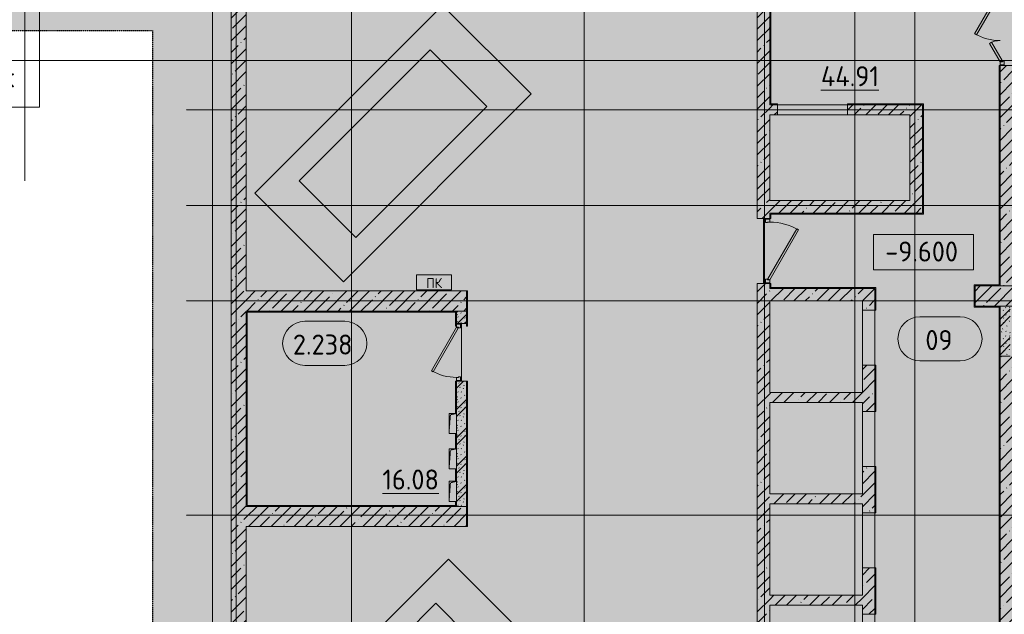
# Model space of a CAD drawing. Header units: millimetres. Extents: x -9064 to 167246, y -7619 to 134351.
# Tile 66 of 112: x 101650 to 121303, y 22345 to 34216. Entities that reach past the tile are written whole.
import ezdxf

# ---------------------------------------------------------------- set-up
doc = ezdxf.new("R2010")
doc.units = ezdxf.units.MM
for name, pattern in [('3_ Штрих_ 1 х 1 мм', [2, 1, -1]), ('3_ Штрих_ 5 х 3 мм', [8, 5, -3]), ('4_ Штрихпунктир_ 10 х 2 мм', [14, 10, -2, 0, -2]), ('4_ Штрихпунктир_ 15 х 2 мм', [19, 15, -2, 0, -2])]:
    doc.linetypes.add(name, pattern=pattern)
for name, color, linetype, lineweight in [('A-ANNO-NOTE', 7, 'Continuous', 5), ('A-AREA-IDEN', 7, 'Continuous', 5), ('A-DETL', 7, 'Continuous', 15), ('A-DETL-GENF', 7, 'Continuous', 13), ('A-DOOR', 7, 'Continuous', 13), ('A-DOOR-FRAM', 7, 'Continuous', 13), ('A-DOOR-OPNG', 7, 'Continuous', 13), ('A-FLOR', 7, 'Continuous', 13), ('A-WALL', 7, 'Continuous', 13), ('A-WALL-PATT', 7, 'Continuous', 13), ('C-PRKG', 7, 'Continuous', 13), ('G-ANNO-DIMS', 7, 'Continuous', 5), ('G-ANNO-TEXT', 7, 'Continuous', 5), ('I-WALL', 7, 'Continuous', 13), ('M-EQPM', 7, 'Continuous', 13), ('M-EQPM-IDEN', 7, 'Continuous', 5), ('S-COLS', 7, 'Continuous', 15), ('S-GRID', 7, 'Continuous', 5)]:
    doc.layers.add(name, color=color, linetype=linetype, lineweight=lineweight)
doc.styles.add('GOST Common', font='GOST_Common.ttf', dxfattribs={"height": 200})
doc.styles.add('GOST Common_2', font='GOST_Common.ttf', dxfattribs={"height": 400})
pattern_1 = [(0, (0, 0), (406.4, 101.6), [6.706, -298.094, 6.706, -298.094, -1625.6]), (0, (0, 0), (406.4, 101.6), [-609.6, 6.706, -602.894, 6.706, -298.094, -711.2]), (0, (0, 0), (406.4, 101.6), [-1524, 6.706, -196.494, 6.706, -501.294]), (120, (152.4, 50.8), (-291.18818, 301.152724), [6.706, -298.094, 6.706, -298.094, -1625.6]), (120, (152.4, 50.8), (-291.18818, 301.152724), [-609.6, 6.706, -602.894, 6.706, -298.094, -711.2]), (120, (152.4, 50.8), (-291.18818, 301.152724), [-1524, 6.706, -196.494, 6.706, -501.294]), (240, (203.2, 254), (-115.21182, -402.75272), [6.706, -298.094, 6.706, -298.094, -1625.6]), (240, (203.2, 254), (-115.21182, -402.75272), [-609.6, 6.706, -602.894, 6.706, -298.094, -711.2]), (240, (203.2, 254), (-115.21182, -402.75272), [-1524, 6.706, -196.494, 6.706, -501.294])]
pattern_2 = [(135, (300.56, 377.28), (-565.6854, 6e-14), [10, -790]), (135, (349.8, 474.73), (-565.6854, 6e-14), [10, -790]), (135, (423.93, 473.06), (-565.6854, 6e-14), [10, -790]), (135, (229.92, 447.9), (-565.6854, 6e-14), [10, -790]), (135, (155.08, 447.9), (-565.6854, 6e-14), [10, -790]), (135, (114.9, 369.03), (-565.6854, 6e-14), [10, -790]), (135, (132.43, 285.8), (-565.6854, 6e-14), [10, -790]), (135, (214.66, 322), (-565.6854, 6e-14), [10, -790]), (135, (198.16, 261.88), (-565.6854, 6e-14), [10, -790]), (135, (45.2, 272.9), (-565.6854, 6e-14), [10, -790]), (135, (42.32, 336.16), (-565.6854, 6e-14), [10, -790]), (135, (92.26, 192.24), (-565.6854, 6e-14), [10, -790]), (135, (7.07, 149.2), (-565.6854, 6e-14), [10, -790]), (135, (80.6, 95.1), (-565.6854, 6e-14), [10, -790]), (135, (79.53, 36.94), (-565.6854, 6e-14), [10, -790]), (135, (153.87, 74.56), (-565.6854, 6e-14), [10, -790]), (135, (228.35, 124.8), (-565.6854, 6e-14), [10, -790]), (135, (279.75, 180.4), (-565.6854, 6e-14), [10, -790]), (135, (282.9, 31.63), (-565.6854, 6e-14), [10, -790]), (135, (377.38, 53.45), (-565.6854, 6e-14), [10, -790]), (135, (352.28, 102.7), (-565.6854, 6e-14), [10, -790]), (135, (354.05, 0), (-565.6854, 6e-14), [10, -790]), (135, (553.23, 16.45), (-565.6854, 6e-14), [10, -790]), (135, (542.38, 63.45), (-565.6854, 6e-14), [10, -790]), (135, (536.58, 239.3), (-565.6854, 6e-14), [10, -790]), (135, (475.85, 203.9), (-565.6854, 6e-14), [10, -790]), (135, (475.85, 316.54), (-565.6854, 6e-14), [10, -790]), (135, (520.8, 408.7), (-565.6854, 6e-14), [10, -790]), (135, (551.1, 470.8), (-565.6854, 6e-14), [10, -790]), (135, (235.25, 537.93), (-565.6854, 6e-14), [10, -790]), (135, (407.25, 547.65), (-565.6854, 6e-14), [10, -790]), (135, (94.5, 558.6), (-565.6854, 6e-14), [10, -790]), (135, (46.4, 532.3), (-565.6854, 6e-14), [10, -790]), (135, (85.56, 465.04), (-565.6854, 6e-14), [10, -790]), (135, (355.53, 181.14), (-565.6854, 6e-14), [10, -790]), (135, (362.23, 243.6), (-565.6854, 6e-14), [10, -790]), (135, (413.45, 344.1), (-565.6854, 6e-14), [10, -790]), (135, (286.3, 273.25), (-565.6854, 6e-14), [10, -790]), (135, (423.02, 263.72), (-565.6854, 6e-14), [10, -790]), (135, (162.94, 190.2), (-565.6854, 6e-14), [10, -790]), (135, (470.25, 120.93), (-565.6854, 6e-14), [10, -790]), (135, (484.48, 9.78), (-565.6854, 6e-14), [10, -790]), (45, (0, 212.13), (-565.6854, 0), []), (45, (212.13, 0), (-565.6854, 0), []), (45, (353.55, 0), (-565.6854, 0), []), (45, (0, 353.55), (-565.6854, 0), [])]
pattern_3 = [(45, (0, 0), (-228.0985, 228.0985), []), (45, (228.1, 0), (-228.0985, 228.0985), [403.225, -80.645, 6.706, -73.939])]

# ---------------------------------------------------------------- blocks, each defined once
blk = doc.blocks.new('Наметкина 10_РД_АР_П_Отделка_R21_rvt-1-Маркировочный план-схема -2 этажа на отм_-9_600')
at = {"layer": 'A-WALL-PATT', "lineweight": 5}
h = blk.add_hatch(dxfattribs=at)
h.set_pattern_fill('FP_34', color=256, style=0, pattern_type=2)
h.set_pattern_definition(pattern_1)
h.paths.add_polyline_path([(121220, 28900), (121220, 33300), (121200, 33300), (121200, 28900)])
h.paths.add_polyline_path([(121220, 34900), (121220, 35000), (121200, 35000), (121200, 34900)])
h = blk.add_hatch(dxfattribs=at)
h.set_pattern_fill('FP_34', color=256, style=0, pattern_type=2)
h.set_pattern_definition(pattern_1)
h.paths.add_polyline_path([(116620, 32515), (116640, 32515), (116640, 34565), (116620, 34565), (116620, 32651)])
h = blk.add_hatch(dxfattribs=at)
h.set_pattern_fill('FP_34', color=256, style=0, pattern_type=2)
h.set_pattern_definition(pattern_1)
h.paths.add_polyline_path([(119420, 32515), (119670, 32515), (119670, 32535), (118175, 32535), (118175, 32515), (118720, 32515)])
h.paths.add_polyline_path([(116646, 32515), (116775, 32515), (116775, 32535), (116640, 32535), (116640, 32515)])
h = blk.add_hatch(dxfattribs=at)
h.set_pattern_fill('FP_34', color=256, style=0, pattern_type=2)
h.set_pattern_definition(pattern_1)
h.paths.add_polyline_path([(119690, 30355), (119690, 32535), (119670, 32535), (119670, 30355)])
h = blk.add_hatch(dxfattribs=at)
h.set_pattern_fill('FP_34', color=256, style=0, pattern_type=2)
h.set_pattern_definition(pattern_1)
h.paths.add_polyline_path([(116640, 28850), (116640, 28950), (116620, 28950), (116620, 28850)])
h.paths.add_polyline_path([(116620, 30250), (116640, 30251), (116640, 30355), (116620, 30355), (116620, 30335)])
h = blk.add_hatch(dxfattribs=at)
h.set_pattern_fill('FP_34', color=256, style=0, pattern_type=2)
h.set_pattern_definition(pattern_1)
h.paths.add_polyline_path([(119657, 30335), (119690, 30336), (119690, 30355), (116640, 30355), (116640, 30335), (119420, 30335)])
h = blk.add_hatch(dxfattribs=at)
h.set_pattern_fill('FP_34', color=256, style=0, pattern_type=2)
h.set_pattern_definition(pattern_1)
h.paths.add_polyline_path([(120700, 28480), (120720, 28480), (120720, 28900), (120700, 28899), (120700, 28500)])
h = blk.add_hatch(dxfattribs=at)
h.set_pattern_fill('FP_34', color=256, style=0, pattern_type=2)
h.set_pattern_definition(pattern_1)
h.paths.add_polyline_path([(118470, 28850), (118720, 28850), (118720, 28870), (116640, 28870), (116640, 28850), (117728, 28850)])
h = blk.add_hatch(dxfattribs=at)
h.set_pattern_fill('FP_34', color=256, style=0, pattern_type=2)
h.set_pattern_definition(pattern_1)
h.paths.add_polyline_path([(118720, 20450), (118740, 20450), (118740, 21245), (118720, 21245), (118720, 20700)])
h.paths.add_polyline_path([(118720, 22345), (118740, 22345), (118740, 23270), (118720, 23270), (118720, 22525)])
h.paths.add_polyline_path([(118720, 24370), (118740, 24370), (118740, 25295), (118720, 25295), (118720, 24550)])
h.paths.add_polyline_path([(118740, 26395), (118740, 27320), (118720, 27320), (118720, 26395)])
h.paths.add_polyline_path([(118740, 28420), (118740, 28870), (118720, 28870), (118720, 28420)])
h = blk.add_hatch(dxfattribs=at)
h.set_pattern_fill('FP_34', color=256, style=0, pattern_type=2)
h.set_pattern_definition(pattern_1)
h.paths.add_polyline_path([(121220, 27500), (121220, 28500), (121200, 28500), (121200, 27500)])
h = blk.add_hatch(dxfattribs=at)
h.set_pattern_fill('FP_34', color=256, style=0, pattern_type=2)
h.set_pattern_definition(pattern_1)
h.paths.add_polyline_path([(106190, 28380), (110370, 28380), (110370, 28400), (106170, 28400), (106171, 28380)])
h = blk.add_hatch(dxfattribs=at)
h.set_pattern_fill('FP_34', color=256, style=0, pattern_type=2)
h.set_pattern_definition(pattern_1)
h.paths.add_polyline_path([(106170, 24520), (106190, 24520), (106190, 28380), (106170, 28380)])
h = blk.add_hatch(dxfattribs=at)
h.set_pattern_fill('FP_34', color=256, style=0, pattern_type=2)
h.set_pattern_definition(pattern_1)
h.paths.add_polyline_path([(110370, 24520), (110369, 24600), (110350, 24600), (110350, 24520)])
h.paths.add_polyline_path([(110370, 25000), (110370, 25250), (110350, 25250), (110350, 25000), (110366, 25000)])
h.paths.add_polyline_path([(110361, 25650), (110370, 25650), (110370, 25955), (110350, 25955), (110350, 25650)])
h.paths.add_polyline_path([(110355, 26355), (110370, 26355), (110370, 27000), (110350, 27000), (110350, 26355)])
h.paths.add_polyline_path([(110350, 28100), (110370, 28100), (110370, 28380), (110350, 28380), (110350, 28135)])
h = blk.add_hatch(dxfattribs=at)
h.set_pattern_fill('FP_34', color=256, style=0, pattern_type=2)
h.set_pattern_definition(pattern_1)
h.paths.add_polyline_path([(110590, 24500), (110590, 27000), (110570, 27000), (110570, 24500)])
h.paths.add_polyline_path([(110590, 28100), (110590, 28400), (110570, 28400), (110570, 28100)])
h = blk.add_hatch(dxfattribs=at)
h.set_pattern_fill('FP_34', color=256, style=0, pattern_type=2)
h.set_pattern_definition(pattern_1)
h.paths.add_polyline_path([(121204, 18680), (121220, 18680), (121220, 27500), (121200, 27500), (121200, 18680)])
h = blk.add_hatch(dxfattribs=at)
h.set_pattern_fill('FP_34', color=256, style=0, pattern_type=2)
h.set_pattern_definition(pattern_1)
h.paths.add_polyline_path([(110220, 24500), (110370, 24500), (110370, 24520), (106170, 24520), (106170, 24500), (109905, 24500)])
at = {"layer": 'A-WALL'}
for p, q in [((116620, 34565), (116620, 32515)), ((116640, 32535), (116640, 34565)), ((121220, 33300), (121200, 33300)), ((121200, 33300), (121200, 28920)), ((121220, 28900), (121220, 33300)), ((116620, 32515), (116640, 32515)), ((116775, 32535), (116640, 32535)), ((116640, 32515), (116775, 32515)), ((116775, 32515), (116775, 32535)), ((119670, 32535), (118175, 32535)), ((118175, 32535), (118175, 32515)), ((118175, 32515), (119670, 32515)), ((119690, 32535), (119670, 32535)), ((119670, 32515), (119670, 30355)), ((119690, 30355), (119690, 32535)), ((116620, 30355), (116620, 30250)), ((116640, 30355), (116620, 30355)), ((119670, 30355), (116640, 30355)), ((116640, 30250), (116640, 30335)), ((116640, 30335), (119690, 30335)), ((119690, 30335), (119690, 30355)), ((116620, 30250), (116640, 30250)), ((116620, 28950), (116620, 28850)), ((116640, 28950), (116620, 28950)), ((116640, 28870), (116640, 28950)), ((121200, 28920), (120700, 28920)), ((120700, 28920), (120700, 28900)), ((120700, 28900), (120700, 28480)), ((120720, 28500), (120720, 28900)), ((120720, 28900), (121200, 28900)), ((121200, 28900), (121220, 28900)), ((110570, 28800), (110570, 28400)), ((110590, 28800), (110570, 28800)), ((110590, 28400), (110590, 28800)), ((116620, 28850), (116640, 28850)), ((118720, 28870), (116640, 28870)), ((116640, 28850), (118720, 28850)), ((118740, 28870), (118720, 28870)), ((118720, 28850), (118720, 28420)), ((118740, 28420), (118740, 28870)), ((121200, 28500), (120720, 28500)), ((121220, 28500), (121200, 28500)), ((121220, 28480), (121220, 28500)), ((110370, 28400), (106170, 28400)), ((106170, 28400), (106170, 28380)), ((106170, 28380), (106170, 24520)), ((106190, 28380), (110370, 28380)), ((106190, 24520), (106190, 28380)), ((110370, 28380), (110350, 28380)), ((110350, 28380), (110350, 28100)), ((110370, 28380), (110370, 28400)), ((110370, 28135), (110370, 28380)), ((110570, 28400), (110570, 28100)), ((110590, 28400), (110570, 28400)), ((110570, 28400), (110590, 28400)), ((110590, 28100), (110590, 28400)), ((118720, 28420), (118740, 28420)), ((120700, 28480), (120720, 28480)), ((120720, 28480), (121200, 28480)), ((121200, 28480), (121200, 27500)), ((121220, 27500), (121220, 28480)), ((110350, 28100), (110370, 28100)), ((110570, 28100), (110590, 28100)), ((118720, 27320), (118720, 26395)), ((118740, 27320), (118720, 27320)), ((118740, 26395), (118740, 27320)), ((121200, 27500), (121200, 18680)), ((121220, 18680), (121220, 27500)), ((110370, 27000), (110350, 27000)), ((110350, 27000), (110350, 26355)), ((110370, 26355), (110370, 27000)), ((110570, 27000), (110570, 24500)), ((110590, 27000), (110570, 27000)), ((110590, 24500), (110590, 27000)), ((118720, 26395), (118740, 26395)), ((110350, 25955), (110350, 25650)), ((110370, 25650), (110370, 25955)), ((110350, 25250), (110350, 25000)), ((110370, 25000), (110370, 25250)), ((118720, 25295), (118720, 24370)), ((118740, 25295), (118720, 25295)), ((118740, 24370), (118740, 25295)), ((110350, 24600), (110350, 24520)), ((110370, 24520), (110370, 24600)), ((106170, 24520), (106170, 24500)), ((106170, 24500), (110370, 24500)), ((110370, 24520), (106190, 24520)), ((110350, 24520), (110370, 24520)), ((110370, 24500), (110370, 24520)), ((110570, 24500), (110590, 24500)), ((110570, 24500), (110570, 24100)), ((110590, 24500), (110570, 24500)), ((110590, 24100), (110590, 24500)), ((118720, 24370), (118740, 24370)), ((110570, 24100), (110590, 24100)), ((118720, 23270), (118720, 22345)), ((118740, 23270), (118720, 23270)), ((118740, 22345), (118740, 23270)), ((118720, 22345), (118740, 22345))]:
    blk.add_line(p, q, dxfattribs=at)
at = {"layer": 'A-WALL', "lineweight": 15}
for p, q in [((121200, 28500), (121200, 28480)), ((121220, 27500), (121200, 27500)), ((121200, 27500), (121220, 27500))]:
    blk.add_line(p, q, dxfattribs=at)
blk = doc.blocks.new('АР_Дверь однопольная - 1150х2100h_кл_ коридор-4724467-Маркировочный план-схема -2 этажа на отм_-9_600')
at = {"layer": 'A-DOOR'}
for p, q in [((-366, 600), (-386, 565)), ((500, 100), (-366, 600)), ((-386, 565), (480, 65)), ((480, 65), (500, 100))]:
    blk.add_line(p, q, dxfattribs=at)
at = {"layer": 'A-DOOR', "lineweight": 5}
blk.add_arc((500, 100), 1000, 150, 180, dxfattribs=at)
at = {"layer": 'A-DOOR-FRAM'}
for p, q in [((-560, 100), (-575, 100)), ((-560, 20), (-575, 20)), ((-500, 100), (-560, 100)), ((-560, 100), (-560, 20)), ((-560, 20), (-490, 20)), ((-500, 60), (-500, 100)), ((-490, 60), (-500, 60)), ((-490, 20), (-490, 60)), ((500, 60), (490, 60)), ((490, 60), (490, 20)), ((490, 20), (560, 20)), ((560, 100), (500, 100)), ((500, 100), (500, 60)), ((560, 20), (560, 100)), ((560, 100), (575, 100)), ((560, 20), (575, 20))]:
    blk.add_line(p, q, dxfattribs=at)
blk = doc.blocks.new('КР-Проем - Настраиваемый-4938767-Маркировочный план-схема -2 этажа на отм_-9_600')
at = {"layer": 'A-DOOR-OPNG'}
for p, q in [((-700, 100), (700, 100)), ((-700, -100), (700, -100))]:
    blk.add_line(p, q, dxfattribs=at)
blk = doc.blocks.new('КР-Проем - Настраиваемый-4846183-Маркировочный план-схема -2 этажа на отм_-9_600')
at = {"layer": 'A-DOOR-OPNG'}
for p, q in [((-550, 125), (550, 125)), ((-550, -125), (550, -125))]:
    blk.add_line(p, q, dxfattribs=at)
blk = doc.blocks.new('АР_Машиноместо - 4900x2400_М__5300х2500_-2211001-Маркировочный план-схема -2 этажа на отм_-9_600')
at = {"layer": 'C-PRKG'}
for p, q in [((2500, 0), (0, 0)), ((0, 0), (0, -5300)), ((2500, 0), (2500, -5300)), ((450, -800), (450, -4500)), ((450, -800), (2050, -800)), ((2050, -800), (2050, -4500)), ((450, -4500), (2050, -4500)), ((2500, -5300), (0, -5300))]:
    blk.add_line(p, q, dxfattribs=at)
blk = doc.blocks.new('АР_Дверь однопольная - 1300х2100h_лест__лифт_ холл-4724761-Маркировочный план-схема -2 этажа на отм_-9_600')
at = {"layer": 'A-DOOR'}
for p, q in [((-421, 700), (-441, 665)), ((-441, 665), (555, 90)), ((575, 125), (-421, 700)), ((555, 90), (575, 125))]:
    blk.add_line(p, q, dxfattribs=at)
at = {"layer": 'A-DOOR', "lineweight": 5}
blk.add_arc((575, 125), 1150, 150, 180, dxfattribs=at)
at = {"layer": 'A-DOOR-FRAM'}
for p, q in [((-635, 125), (-650, 125)), ((-635, 45), (-650, 45)), ((-575, 125), (-635, 125)), ((-635, 125), (-635, 45)), ((-635, 45), (-565, 45)), ((-575, 85), (-575, 125)), ((-565, 85), (-575, 85)), ((-565, 45), (-565, 85)), ((575, 85), (565, 85)), ((565, 85), (565, 45)), ((565, 45), (635, 45)), ((635, 125), (575, 125)), ((575, 125), (575, 85)), ((635, 45), (635, 125)), ((635, 125), (650, 125)), ((635, 45), (650, 45))]:
    blk.add_line(p, q, dxfattribs=at)
blk = doc.blocks.new('АР_Дверь двупольная - 1600х2100h_1025_425__техн_-4730157-Маркировочный план-схема -2 этажа на отм_-9_600')
at = {"layer": 'A-DOOR'}
for p, q in [((-163, 638), (-188, 594)), ((-188, 594), (700, 82)), ((725, 125), (-163, 638)), ((-725, 125), (-357, 338)), ((-332, 294), (-700, 82)), ((-357, 338), (-332, 294)), ((-700, 82), (-725, 125)), ((700, 82), (725, 125))]:
    blk.add_line(p, q, dxfattribs=at)
at = {"layer": 'A-DOOR', "lineweight": 5}
for centre, radius, start, end in [((725, 125), 1025, 150, 180), ((-725, 125), 425, 0, 30)]:
    blk.add_arc(centre, radius, start, end, dxfattribs=at)
at = {"layer": 'A-DOOR-FRAM'}
for p, q in [((-785, 125), (-800, 125)), ((-785, 45), (-800, 45)), ((-785, 125), (-725, 125)), ((-785, 45), (-785, 125)), ((-715, 45), (-785, 45)), ((-725, 125), (-725, 75)), ((-725, 75), (-715, 75)), ((-715, 75), (-715, 45)), ((725, 75), (715, 75)), ((715, 75), (715, 45)), ((715, 45), (785, 45)), ((785, 125), (725, 125)), ((725, 125), (725, 75)), ((785, 45), (785, 125)), ((785, 125), (800, 125)), ((785, 45), (800, 45))]:
    blk.add_line(p, q, dxfattribs=at)
blk = doc.blocks.new('АР_Канал вертикальный прямоугольный - ПК-3252217-Маркировочный план-схема -2 этажа на отм_-9_600')
at = {"layer": 'A-DETL-GENF', "linetype": '3_ Штрих_ 1 х 1 мм'}
for p, q in [((350, 150), (-350, 150)), ((-350, 150), (-350, -150)), ((350, -150), (350, 150)), ((-350, -150), (350, -150))]:
    blk.add_line(p, q, dxfattribs=at)
at = {"layer": 'M-EQPM'}
for p, q in [((-350, -150), (-350, 150)), ((-350, 150), (350, 150)), ((350, 150), (350, -150)), ((350, -150), (-350, -150))]:
    blk.add_line(p, q, dxfattribs=at)
blk = doc.blocks.new('АР_Канал вертикальный прямоугольный - ЭОМ-6389621-Маркировочный план-схема -2 этажа на отм_-9_600')
at = {"layer": 'A-DETL-GENF', "linetype": '3_ Штрих_ 1 х 1 мм'}
for p, q in [((75, 200), (-75, 200)), ((-75, 200), (-75, -200)), ((75, 200), (-75, 200)), ((-75, 200), (-75, -200)), ((-47.5, 172.5), (75, 200)), ((-47.5, 172.5), (75, 200)), ((75, -200), (75, 200)), ((-75, -200), (-47.5, 172.5)), ((-75, -200), (-47.5, 172.5)), ((-75, -200), (75, -200))]:
    blk.add_line(p, q, dxfattribs=at)
at = {"layer": 'M-EQPM'}
for p, q in [((-75, -200), (-75, 200)), ((-75, 200), (75, 200)), ((75, 200), (75, -200)), ((75, -200), (-75, -200))]:
    blk.add_line(p, q, dxfattribs=at)
blk = doc.blocks.new('Марка помещения _Номер_ - 2 мм-68851-Маркировочный план-схема -2 этажа на отм_-9_600')
at = {"layer": 'A-AREA-IDEN'}
for p, q in [((-2.027, 2.21), (1.973, 2.21)), ((-2.027, -2.19), (1.973, -2.19))]:
    blk.add_line(p, q, dxfattribs=at)
for centre, start, end in [((-2.027, 0.01), 90, 270), ((1.973, 0.01), 270, 90)]:
    blk.add_arc(centre, 2.2, start, end, dxfattribs=at)
blk = doc.blocks.new('Высотные отметки - Frame_2-749557-Маркировочный план-схема -2 этажа на отм_-9_600')
at = {"layer": 'G-ANNO-DIMS'}
for p, q in [((-5, 3.5), (-5, 0)), ((5, 3.5), (-5, 3.5)), ((5, 0), (5, 3.5)), ((-5, 0), (5, 0))]:
    blk.add_line(p, q, dxfattribs=at)

msp = doc.modelspace()

# ---------------------------------------------------------------- hatches: boundary and pattern name
at = {"layer": 'A-DETL-GENF', "true_color": 0xffffff}
h = msp.add_hatch(color=7, dxfattribs=at)
h.paths.add_polyline_path([(104300, -900), (133020, -900), (133020, 33900), (143920, 33900), (143920, 61561.8), (133520, 61561.8), (133520, 36100), (133320, 36100), (133320, 61561.8), (120295.3, 61561.8), (120295.3, 36450), (120095.3, 36450), (120095, 61561.8), (101850, 61561.8), (101850, 36450), (101650, 36450), (101650, 61561.8), (95628.4, 61561.8), (95628.4, 34000), (104300, 34000), (104300, 14826.8)])
h.paths.add_polyline_path([(110580.3, 7595.6), (110460.3, 7595.6), (110460.3, 7647.6), (110468.1, 7643.1), (110470.3, 7602.5), (110475.6, 7600.4), (110570.3, 7602.5), (110572.5, 7607.9), (110572.5, 7643.1), (110580.3, 7647.6), (110580.3, 7600)])
h.paths.add_polyline_path([(127270, 11244.6), (127260, 11244.6), (127260, 11296.6), (127267.8, 11292.1), (127270, 11251.6), (127275.3, 11249.4), (127370, 11251.6), (127372.2, 11256.9), (127372.2, 11292.1), (127380, 11296.6), (127380, 11244.6), (127272.9, 11244.6)])
h.paths.add_polyline_path([(127260, 12104.6), (127260, 12156.6), (127380, 12156.6), (127380, 12104.6), (127372.2, 12109.1), (127370, 12149.6), (127364.7, 12151.8), (127270, 12149.6), (127267.8, 12144.3), (127267.8, 12109.1)])
h.paths.add_polyline_path([(109280, 12104.6), (109272.2, 12109.1), (109270, 12149.6), (109264.7, 12151.8), (109170, 12149.5), (109167.8, 12144.3), (109166.4, 12108.3), (109160, 12104.6), (109160, 12156.6), (109280, 12156.6), (109280, 12125.5)])
h.paths.add_polyline_path([(127270, 17048), (127260, 17050), (127260, 17100), (127267.8, 17095.5), (127270, 17055), (127275.3, 17052.8), (127370, 17055), (127372.2, 17060.3), (127372.2, 17095.5), (127380, 17100), (127378.7, 17048), (127272.9, 17048)])
h.paths.add_polyline_path([(121470, 16350), (121470, 16350), (121490, 16350)])
h.paths.add_polyline_path([(127260, 17904.6), (127260, 17956.6), (127380, 17956.6), (127380, 17904.6), (127372.2, 17909.1), (127370, 17949.6), (127364.7, 17951.8), (127270, 17949.6), (127267.8, 17944.3), (127267.8, 17909.1)])
h.paths.add_polyline_path([(127270, 23869.6), (127260, 23869.6), (127260, 23921.6), (127267.8, 23917.1), (127270, 23876.6), (127275.3, 23874.4), (127370, 23876.6), (127372.2, 23881.9), (127372.2, 23917.1), (127380, 23921.6), (127380, 23869.6), (127272.9, 23869.6)])
h.paths.add_polyline_path([(127260, 24729.6), (127260, 24781.6), (127380, 24781.6), (127380, 24729.6), (127372.2, 24734.1), (127370, 24774.6), (127364.7, 24776.8), (127270, 24774.6), (127267.8, 24769.3), (127267.8, 24734.1)])
at = {"layer": 'A-WALL-PATT', "lineweight": 5}
h = msp.add_hatch(dxfattribs=at)
h.set_pattern_fill('FP_3', color=256, style=0, pattern_type=2)
h.set_pattern_definition(pattern_3)
h.paths.add_polyline_path([(116620, 30355), (116620, 40865), (116370, 40865), (116370, 30355), (116424.3, 30355)])
h = msp.add_hatch(dxfattribs=at)
h.set_pattern_fill('FP_3', color=256, style=0, pattern_type=2)
h.set_pattern_definition(pattern_3)
h.paths.add_polyline_path([(106170, 7850), (106170, 35400), (105870, 35400), (105870, 7850)])
h = msp.add_hatch(dxfattribs=at)
h.set_pattern_fill('FP_3', color=256, style=0, pattern_type=2)
h.set_pattern_definition(pattern_3)
h.paths.add_polyline_path([(121220, 28900), (121470, 28900), (121470, 33300), (121220, 33300), (121220, 30422.6)])
h.paths.add_polyline_path([(121470, 34900), (121470, 35000), (121220, 35000), (121220, 34900), (121380, 34900)])
h = msp.add_hatch(dxfattribs=at)
h.set_pattern_fill('FP_3', color=256, style=0, pattern_type=2)
h.set_pattern_definition(pattern_3)
h.paths.add_polyline_path([(118175, 32315), (119420, 32315), (119420, 32515), (118175, 32515), (118175, 32426.6)])
h.paths.add_polyline_path([(116775, 32315), (116775, 32515), (116620, 32515), (116620, 32315), (116640, 32315)])
h = msp.add_hatch(dxfattribs=at)
h.set_pattern_fill('FP_3', color=256, style=0, pattern_type=2)
h.set_pattern_definition(pattern_3)
h.paths.add_polyline_path([(119489.6, 30605), (119670, 30605), (119670, 32515), (119420, 32515), (119420, 30605)])
h = msp.add_hatch(dxfattribs=at)
h.set_pattern_fill('FP_3', color=256, style=0, pattern_type=2)
h.set_pattern_definition(pattern_3)
h.paths.add_polyline_path([(117870, 30355), (119670, 30355), (119670, 30605), (116620, 30605), (116620, 30355), (117728.1, 30355)])
h = msp.add_hatch(dxfattribs=at)
h.set_pattern_fill('FP_3', color=256, style=0, pattern_type=2)
h.set_pattern_definition(pattern_3)
h.paths.add_polyline_path([(116370, 13450), (116620, 13450), (116620, 18850), (116370, 18850), (116370, 13650)])
h.paths.add_polyline_path([(116620, 20300), (116620, 28950), (116370, 28950), (116370, 20300)])
h.paths.add_polyline_path([(116620, 30250), (116620, 30355), (116370, 30355), (116370, 30250), (116495, 30250)])
h = msp.add_hatch(dxfattribs=at)
h.set_pattern_fill('FP_3', color=256, style=0, pattern_type=2)
h.set_pattern_definition(pattern_3)
h.paths.add_polyline_path([(110570, 28400), (110570, 28800), (106170, 28800), (106170, 28400), (109905, 28400)])
h = msp.add_hatch(dxfattribs=at)
h.set_pattern_fill('FP_3', color=256, style=0, pattern_type=2)
h.set_pattern_definition(pattern_3)
h.paths.add_polyline_path([(118562.2, 28600), (118720, 28600), (118720, 28850), (116620, 28850), (116620, 28600), (118470, 28600)])
h = msp.add_hatch(dxfattribs=at)
h.set_pattern_fill('FP_3', color=256, style=0, pattern_type=2)
h.set_pattern_definition(pattern_3)
h.paths.add_polyline_path([(118520, 20700), (118720, 20700), (118720, 21245), (118470, 21245), (118470, 20700)])
h.paths.add_polyline_path([(118720, 22345), (118720, 23270), (118470, 23270), (118470, 22345), (118520, 22345)])
h.paths.add_polyline_path([(118470, 24370), (118720, 24370), (118720, 25295), (118470, 25295), (118470, 24550)])
h.paths.add_polyline_path([(118720, 26395), (118720, 27320), (118470, 27320), (118470, 26395)])
h.paths.add_polyline_path([(118720, 28420), (118720, 28600), (118470, 28600), (118470, 28420)])
h = msp.add_hatch(dxfattribs=at)
h.set_pattern_fill('FP_1', color=256, style=0, pattern_type=2)
h.set_pattern_definition(pattern_2)
h.paths.add_polyline_path([(121220, 27500), (121420, 27500), (121420, 28500), (121220, 28500), (121220, 28194.6)])
h = msp.add_hatch(dxfattribs=at)
h.set_pattern_fill('FP_1', color=256, style=0, pattern_type=2)
h.set_pattern_definition(pattern_2)
h.paths.add_polyline_path([(110370, 24500), (110570, 24500), (110570, 27000), (110370, 27000), (110370, 24600)])
h.paths.add_polyline_path([(110570, 28150), (110570, 28400), (110370, 28400), (110370, 28150)])
h = msp.add_hatch(dxfattribs=at)
h.set_pattern_fill('FP_3', color=256, style=0, pattern_type=2)
h.set_pattern_definition(pattern_3)
h.paths.add_polyline_path([(121220, 14100), (121470, 14100), (121470, 27500), (121220, 27500), (121220, 14180)])
h = msp.add_hatch(dxfattribs=at)
h.set_pattern_fill('FP_3', color=256, style=0, pattern_type=2)
h.set_pattern_definition(pattern_3)
h.paths.add_polyline_path([(118470, 26575), (118470, 26775), (116620, 26775), (116620, 26575), (117016.9, 26575)])
h = msp.add_hatch(dxfattribs=at)
h.set_pattern_fill('FP_3', color=256, style=0, pattern_type=2)
h.set_pattern_definition(pattern_3)
h.paths.add_polyline_path([(118470, 24550), (118470, 24750), (116620, 24750), (116620, 24550), (116808.1, 24550)])
h = msp.add_hatch(dxfattribs=at)
h.set_pattern_fill('FP_3', color=256, style=0, pattern_type=2)
h.set_pattern_definition(pattern_3)
h.paths.add_polyline_path([(109905, 24100), (110570, 24100), (110570, 24500), (106170, 24500), (106170, 24100), (106364.9, 24100)])
h = msp.add_hatch(dxfattribs=at)
h.set_pattern_fill('FP_3', color=256, style=0, pattern_type=2)
h.set_pattern_definition(pattern_3)
h.paths.add_polyline_path([(116620, 22525), (118470, 22525), (118470, 22725), (116620, 22725)])
at = {"layer": 'S-COLS', "lineweight": 5}
h = msp.add_hatch(dxfattribs=at)
h.set_pattern_fill('FP_3', color=256, style=0, pattern_type=2)
h.set_pattern_definition(pattern_3)
h.paths.add_polyline_path([(120720, 28500), (121720, 28500), (121720, 28900), (120720, 28900), (120720, 28850)])

# ---------------------------------------------------------------- linework, layer by layer
at = {"layer": 'A-DETL', "linetype": '4_ Штрихпунктир_ 15 х 2 мм', "lineweight": 5}
msp.add_line((101750, 36450), (101750, 31000), dxfattribs=at)
at = {"layer": 'A-DETL', "linetype": '3_ Штрих_ 5 х 3 мм', "lineweight": 30}
for p, q in [((95628.4, 34000), (104300, 34000)), ((104300, 34000), (104300, -900))]:
    msp.add_line(p, q, dxfattribs=at)
at = {"layer": 'A-FLOR'}
for p, q in [((116775, 32515), (118175, 32515)), ((116495, 28950), (116495, 30250)), ((118720, 28420), (118720, 27320)), ((110470, 28150), (110470, 27000)), ((118720, 26395), (118720, 25295)), ((118720, 24370), (118720, 23270)), ((118720, 22345), (118720, 21245))]:
    msp.add_line(p, q, dxfattribs=at)
at = {"layer": 'A-WALL'}
for p, q in [((116370, 41115), (116370, 30250)), ((105870, 35400), (105870, -100)), ((106170, 28800), (106170, 35000)), ((116620, 32515), (116620, 34565)), ((121220, 33300), (121220, 28900)), ((121470, 33300), (121220, 33300)), ((116775, 32515), (116620, 32515)), ((116775, 32315), (116775, 32515)), ((119670, 32515), (118175, 32515)), ((118175, 32515), (118175, 32315)), ((119670, 30355), (119670, 32515)), ((116620, 30605), (116620, 32315)), ((116620, 32315), (116775, 32315)), ((118175, 32315), (119420, 32315)), ((119420, 32315), (119420, 30605)), ((119420, 30605), (116620, 30605)), ((116620, 30355), (119670, 30355)), ((116620, 30250), (116620, 30355)), ((116370, 30250), (116620, 30250)), ((116370, 28950), (116370, 13450)), ((116620, 28950), (116370, 28950)), ((116620, 28850), (116620, 28950)), ((121220, 28900), (121470, 28900)), ((110570, 28800), (106170, 28800)), ((110570, 28400), (110570, 28800)), ((118720, 28850), (116620, 28850)), ((118720, 28420), (118720, 28850)), ((116620, 28600), (118470, 28600)), ((116620, 26775), (116620, 28600)), ((118470, 28600), (118470, 28420)), ((106170, 24500), (106170, 28400)), ((106170, 28400), (110570, 28400)), ((118470, 28420), (118720, 28420)), ((118720, 27320), (118470, 27320)), ((118470, 27320), (118470, 26775)), ((118720, 26395), (118720, 27320)), ((121220, 27500), (121220, 18660)), ((118470, 26775), (116620, 26775)), ((116620, 24750), (116620, 26575)), ((116620, 26575), (118470, 26575)), ((118470, 26575), (118470, 26395)), ((118470, 26395), (118720, 26395)), ((118720, 25295), (118470, 25295)), ((118470, 25295), (118470, 24750)), ((118720, 24370), (118720, 25295)), ((118470, 24750), (116620, 24750)), ((110570, 24500), (106170, 24500)), ((110570, 24100), (110570, 24500)), ((116620, 22725), (116620, 24550)), ((116620, 24550), (118470, 24550)), ((118470, 24550), (118470, 24370)), ((118470, 24370), (118720, 24370)), ((106170, 17700), (106170, 24100)), ((106170, 24100), (110570, 24100)), ((118720, 23270), (118470, 23270)), ((118470, 23270), (118470, 22725)), ((118720, 22345), (118720, 23270)), ((118470, 22725), (116620, 22725)), ((116620, 20700), (116620, 22525)), ((116620, 22525), (118470, 22525)), ((118470, 22525), (118470, 22345)), ((118470, 22345), (118720, 22345))]:
    msp.add_line(p, q, dxfattribs=at)
at = {"layer": 'A-WALL', "lineweight": 15}
msp.add_line((121420, 27500), (121220, 27500), dxfattribs=at)
at = {"layer": 'G-ANNO-DIMS'}
msp.add_line((119528.9, 29225.4), (119691, 29225.4), dxfattribs=at)
at = {"layer": 'I-WALL'}
for p, q in [((121220, 28500), (121220, 27500)), ((121420, 28500), (121220, 28500)), ((110370, 28400), (110370, 28150)), ((110570, 28150), (110570, 28400)), ((110370, 28150), (110570, 28150)), ((110370, 27000), (110370, 26355)), ((110570, 27000), (110370, 27000)), ((110570, 24500), (110570, 27000)), ((110370, 25955), (110370, 25650)), ((110370, 25250), (110370, 25000)), ((110370, 24600), (110370, 24500))]:
    msp.add_line(p, q, dxfattribs=at)
at = {"layer": 'M-EQPM-IDEN'}
for p, q in [((102043.9, 35703.4), (102043.9, 32467.5)), ((102043.9, 32467.5), (101058.5, 32467.5))]:
    msp.add_line(p, q, dxfattribs=at)
at = {"layer": 'S-COLS'}
for p, q in [((121720, 28900), (120720, 28900)), ((120720, 28900), (120720, 28500)), ((120720, 28500), (121720, 28500))]:
    msp.add_line(p, q, dxfattribs=at)
at = {"layer": 'S-GRID', "linetype": '4_ Штрихпунктир_ 10 х 2 мм'}
for p, q in [((108270, -6019.4), (108270, 132751)), ((105500, -62.5), (105500, 80105)), ((112920, -2719.3), (112920, 60921.2)), ((116520, -2719.3), (116520, 60921.2)), ((118320, -2719.3), (118320, 60921.2)), ((119520, -1921.1), (119520, 60921.2)), ((105970, -2719.3), (105970, 37500)), ((108270, -2719.3), (108270, 37500)), ((156296.3, 33400), (-7463.6, 33400)), ((145570, 32415), (104974.8, 32415)), ((145570, 30505), (104974.8, 30505)), ((145570, 28600), (104974.8, 28600)), ((145570, 24325), (104974.8, 24325))]:
    msp.add_line(p, q, dxfattribs=at)

# ---------------------------------------------------------------- block references
at = {"lineweight": 5}
msp.add_blockref('Наметкина 10_РД_АР_П_Отделка_R21_rvt-1-Маркировочный план-схема -2 этажа на отм_-9_600', (0, 0), dxfattribs=at)
at = {"layer": 'A-AREA-IDEN', "xscale": 199.9999999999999, "yscale": 199.9999999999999, "zscale": 199.9999999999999}
for p in [(107744.4, 27752.7), (120024.8, 27842.3)]:
    msp.add_blockref('Марка помещения _Номер_ - 2 мм-68851-Маркировочный план-схема -2 этажа на отм_-9_600', p, dxfattribs=at)
at = {"layer": 'A-DOOR'}
for name, p, rotation in [('АР_Дверь двупольная - 1600х2100h_1025_425__техн_-4730157-Маркировочный план-схема -2 этажа на отм_-9_600', (121345, 34100), 89.9999999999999), ('КР-Проем - Настраиваемый-4938767-Маркировочный план-схема -2 этажа на отм_-9_600', (117475, 32415), 180), ('АР_Дверь однопольная - 1300х2100h_лест__лифт_ холл-4724761-Маркировочный план-схема -2 этажа на отм_-9_600', (116495, 29600), 269.9999999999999), ('КР-Проем - Настраиваемый-4846183-Маркировочный план-схема -2 этажа на отм_-9_600', (118595, 27870), 269.9999999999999), ('АР_Дверь однопольная - 1150х2100h_кл_ коридор-4724467-Маркировочный план-схема -2 этажа на отм_-9_600', (110470, 27575), 89.9999999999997), ('КР-Проем - Настраиваемый-4846183-Маркировочный план-схема -2 этажа на отм_-9_600', (118595, 25845), 269.9999999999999), ('КР-Проем - Настраиваемый-4846183-Маркировочный план-схема -2 этажа на отм_-9_600', (118595, 23820), 269.9999999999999), ('КР-Проем - Настраиваемый-4846183-Маркировочный план-схема -2 этажа на отм_-9_600', (118595, 21795), 269.9999999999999)]:
    msp.add_blockref(name, p, dxfattribs=dict(at, rotation=rotation))
at = {"layer": 'C-PRKG', "rotation": 315.0000000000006}
for p in [(110091.7, 34501.1), (110206.1, 23448.9)]:
    msp.add_blockref('АР_Машиноместо - 4900x2400_М__5300х2500_-2211001-Маркировочный план-схема -2 этажа на отм_-9_600', p, dxfattribs=at)
at = {"layer": 'G-ANNO-DIMS', "extrusion": (0, 0, -1), "xscale": 199.9999999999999, "yscale": 199.9999999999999, "zscale": 199.9999999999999}
msp.add_blockref('Высотные отметки - Frame_2-749557-Маркировочный план-схема -2 этажа на отм_-9_600', (-119691, 29225.4), dxfattribs=at)
at = {"layer": 'M-EQPM'}
for name, p in [('АР_Канал вертикальный прямоугольный - ПК-3252217-Маркировочный план-схема -2 этажа на отм_-9_600', (109920, 28970)), ('АР_Канал вертикальный прямоугольный - ЭОМ-6389621-Маркировочный план-схема -2 этажа на отм_-9_600', (110295, 26155)), ('АР_Канал вертикальный прямоугольный - ЭОМ-6389621-Маркировочный план-схема -2 этажа на отм_-9_600', (110295, 25450)), ('АР_Канал вертикальный прямоугольный - ЭОМ-6389621-Маркировочный план-схема -2 этажа на отм_-9_600', (110295, 24800))]:
    msp.add_blockref(name, p, dxfattribs=at)

# ---------------------------------------------------------------- texts
at = {"layer": 'A-ANNO-NOTE', "insert": (109764.8, 29057.2), "char_height": 200, "width": 384.81, "attachment_point": 1, "style": 'GOST Common'}
msp.add_mtext('ПК', dxfattribs=at)
at = {"layer": 'A-AREA-IDEN', "char_height": 400, "attachment_point": 1, "style": 'GOST Common_2'}
for s, insert, width in [('\\L44.91', (117643.5, 33287.6), 1539.24), ('2.238', (107103.4, 27930.2), 1539.24), ('09', (119727.8, 28019.8), 705.485), ('\\L16.08', (108888.9, 25236), 1443.037)]:
    msp.add_mtext(s, dxfattribs=dict(at, insert=insert, width=width))
at = {"layer": 'G-ANNO-DIMS', "insert": (118926.7, 29788.1), "char_height": 400, "width": 1834.351, "attachment_point": 1, "line_spacing_factor": 1.022761, "style": 'GOST Common_2'}
msp.add_mtext('-9.600', dxfattribs=at)
at = {"layer": 'G-ANNO-TEXT', "insert": (99551.5, 33265.8), "char_height": 400, "width": 2501.265, "attachment_point": 1, "style": 'GOST Common_2'}
msp.add_mtext('приямок', dxfattribs=at)

doc.saveas('drawing.dxf')
